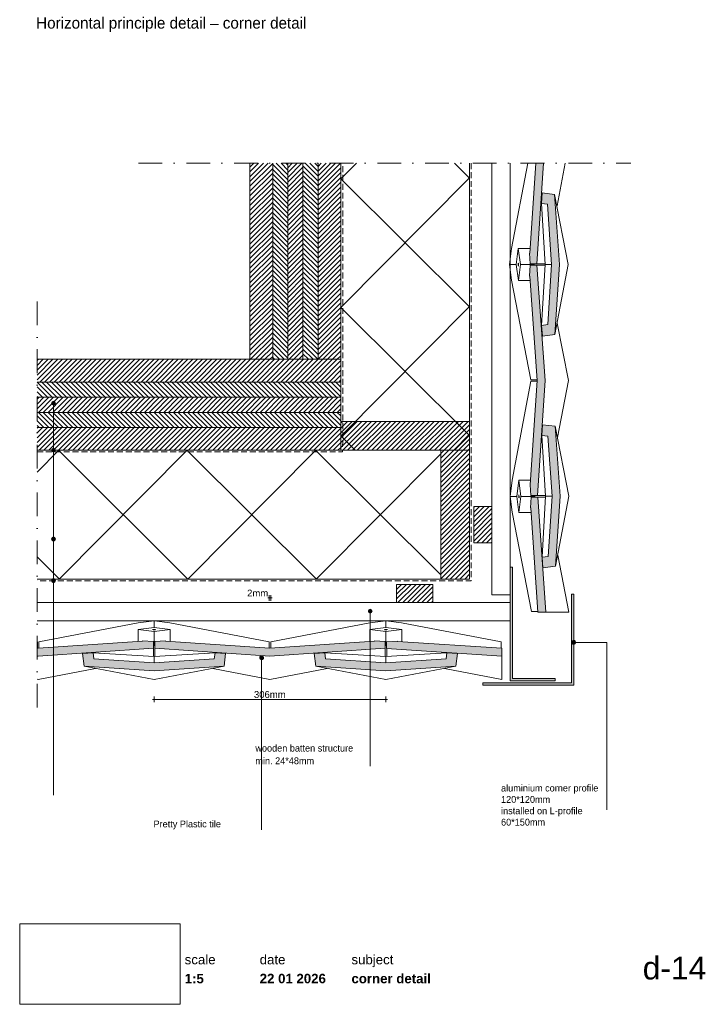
# Paper-space layout 'd-14 corner detail (2)' of a CAD drawing. Header units: millimetres. Extents: x 14 to 195, y 11 to 271.
import ezdxf
from ezdxf.xclip import XClip

# ---------------------------------------------------------------- set-up
doc = ezdxf.new("R2010")
doc.units = ezdxf.units.MM
doc.header["$MEASUREMENT"] = 0
doc.header["$XCLIPFRAME"] = 0
for name, pattern in [('B0302', [12.51, 6.26, -3.125, 0, -3.125]), ('B0701', [2.3412, 1.56, -0.7812]), ('Wipeout_Contour', [1000, 0, -1000])]:
    doc.linetypes.add(name, pattern=pattern)
for name, color, linetype in [('#01', 7, 'Continuous'), ('Dim - 1_50_100', 7, 'Continuous'), ('Info - 1_50_100', 7, 'Continuous'), ('Info - 1_5_10', 7, 'Continuous'), ('Info - Nederlands', 7, 'Continuous')]:
    doc.layers.add(name, color=color, linetype=linetype)
doc.styles.add('GENERATED_STYLE_1', font='HelveticaNeue.ttc')
doc.styles.add('GENERATED_STYLE_2', font='HelveticaNeue.ttc')
doc.styles.add('GENERATED_STYLE_3', font='Helvetica.ttc')
doc.styles.add('GENERATED_STYLE_4', font='txt')
picture_1 = doc.add_image_def('image1.png', size_in_pixel=(317, 159))
pattern_1 = [(45, (-1663.97675, 838.0838), (-0.6363961, 0.6363961), [])]
pattern_2 = [(315, (-1663.97675, 838.0838), (0.6363961, 0.6363961), [])]

# ---------------------------------------------------------------- blocks, each defined once
blk = doc.blocks.new('Drawing_1_1', base_point=(-200, 60))
at = {"color": 2, "linetype": 'Continuous', "lineweight": 0}
for s, insert, char_height, attachment_point, style in [('\\A1;{\\pql;\\fHelvetica Neue|b0|i0|c0|p0;\\W1.000000;date}', (77.08, 24.14), 2.5, 1, 'GENERATED_STYLE_1'), ('\\A1;{\\pql;\\fHelvetica Neue|b0|i0|c0|p0;\\W1.000000;subject}', (101.31, 24.14), 2.5, 1, 'GENERATED_STYLE_1'), ('\\A1;{\\pqr;\\fHelvetica Neue|b0|i0|c0|p0;\\W1.000000;d-14}', (195, 23.65), 6, 3, 'GENERATED_STYLE_1'), ('\\A1;{\\pql;\\fHelvetica Neue|b1|i0|c0|p0;\\W1.000000;1:5}', (57.28, 19.12), 2.5, 1, 'GENERATED_STYLE_2'), ('\\A1;{\\pql;\\fHelvetica Neue|b1|i0|c0|p0;\\W1.000000;22 01 2026}', (77.08, 19.14), 2.5, 1, 'GENERATED_STYLE_2'), ('\\A1;{\\pql;\\fHelvetica Neue|b1|i0|c0|p0;\\W1.000000;corner detail}', (101.31, 19.14), 2.5, 1, 'GENERATED_STYLE_2')]:
    blk.add_mtext(s, dxfattribs=dict(at, insert=insert, char_height=char_height, attachment_point=attachment_point, style=style))
at = {"color": 254, "linetype": 'Wipeout_Contour', "lineweight": 0, "ltscale": 174.062972}
blk.add_wipeout([(13.71, 11.09), (56.11, 11.09), (56.11, 32.35), (13.71, 32.35)], dxfattribs=at)
at = {"color": 2, "linetype": 'Continuous', "lineweight": 0, "insert": (57.28, 24.14), "char_height": 2.5, "attachment_point": 1, "style": 'GENERATED_STYLE_1'}
blk.add_mtext('\\A1;{\\pql;\\fHelvetica Neue|b0|i0|c0|p0;\\W1.000000;scale}', dxfattribs=at)
at = {"color": 9, "lineweight": 0}
image = blk.add_image(picture_1, insert=(13.71, 11.09), size_in_units=(42.4, 21.27), dxfattribs=at)
image.set_boundary_path([(-0.5, -0.5), (316.5, 158.5)])
blk = doc.blocks.new('Drawing_2_1', base_point=(-1663.98, 838.08))
at = {"layer": '#01', "linetype": 'Continuous', "lineweight": 0, "true_color": 0xe4e7e8}
for points in [[(148.39, 209.39), (148.34, 209.39), (148.53, 206.56), (150.28, 206.56), (152.06, 233.08), (149.97, 233.08)], [(151.63, 225.26), (151.45, 222.46), (153.05, 222.27), (154.16, 206.37), (153.13, 190.48), (151.52, 190.27), (151.72, 187.47), (155.04, 187.9), (156.25, 206.38), (154.96, 224.85)], [(150.38, 175.76), (148.53, 148.19), (148.48, 148.19), (148.67, 145.36), (150.42, 145.36), (152.46, 175.76), (150.28, 206.16), (148.53, 206.15), (148.35, 203.31), (148.4, 203.32)], [(151.77, 164.06), (151.59, 161.26), (153.2, 161.07), (154.31, 145.17), (153.27, 129.28), (151.67, 129.07), (151.86, 126.27), (155.19, 126.7), (156.39, 145.18), (155.1, 163.65)], [(150.52, 114.56), (152.6, 114.56), (150.53, 144.96), (148.78, 144.95), (148.59, 142.12), (148.64, 142.13)], [(18.6, 105.06), (18.31, 105.08), (18.31, 102.99), (18.6, 102.97), (49, 105.08), (49, 106.84), (46.16, 107.02), (46.17, 106.97)], [(79.8, 105.06), (52.24, 106.97), (52.24, 107.02), (49.41, 106.84), (49.4, 105.08), (79.8, 102.97), (110.2, 105.08), (110.2, 106.84), (107.36, 107.02), (107.37, 106.97)], [(141, 105.06), (113.43, 106.88), (113.44, 106.93), (110.6, 106.73), (110.6, 104.98), (141.01, 102.97)], [(30.3, 103.69), (30.72, 100.36), (49.2, 99.12), (67.67, 100.36), (68.09, 103.69), (65.29, 103.88), (65.09, 102.27), (49.2, 101.2), (33.3, 102.27), (33.1, 103.88)], [(91.5, 103.69), (91.92, 100.36), (110.4, 99.12), (128.87, 100.36), (129.29, 103.69), (126.49, 103.88), (126.29, 102.27), (110.4, 101.2), (94.5, 102.27), (94.3, 103.88)]]:
    blk.add_hatch(color=254, dxfattribs=at).paths.add_polyline_path(points)
at = {"layer": '#01', "linetype": 'Continuous', "lineweight": 0, "true_color": 0x000000}
for points in [[(22.14, 169.77), (22.18, 169.58), (22.29, 169.42), (22.45, 169.31), (22.64, 169.27), (22.84, 169.31), (23, 169.42), (23.11, 169.58), (23.14, 169.77), (23.11, 169.96), (23, 170.12), (22.84, 170.23), (22.64, 170.27), (22.45, 170.23), (22.29, 170.12), (22.18, 169.96)], [(22.14, 157.33), (22.18, 157.14), (22.29, 156.98), (22.45, 156.87), (22.64, 156.83), (22.84, 156.87), (23, 156.98), (23.11, 157.14), (23.14, 157.33), (23.11, 157.52), (23, 157.68), (22.84, 157.79), (22.64, 157.83), (22.45, 157.79), (22.29, 157.68), (22.18, 157.52)], [(22.14, 133.92), (22.18, 133.73), (22.29, 133.57), (22.45, 133.46), (22.64, 133.42), (22.84, 133.46), (23, 133.57), (23.11, 133.73), (23.14, 133.92), (23.11, 134.11), (23, 134.27), (22.84, 134.38), (22.64, 134.42), (22.45, 134.38), (22.29, 134.27), (22.18, 134.11)], [(22.14, 122.9), (22.18, 122.7), (22.29, 122.54), (22.45, 122.43), (22.64, 122.4), (22.84, 122.43), (23, 122.54), (23.11, 122.7), (23.14, 122.9), (23.11, 123.09), (23, 123.25), (22.84, 123.36), (22.64, 123.4), (22.45, 123.36), (22.29, 123.25), (22.18, 123.09)], [(105.77, 114.84), (105.81, 114.65), (105.92, 114.49), (106.08, 114.38), (106.27, 114.34), (106.46, 114.38), (106.63, 114.49), (106.73, 114.65), (106.77, 114.84), (106.73, 115.03), (106.63, 115.19), (106.46, 115.3), (106.27, 115.34), (106.08, 115.3), (105.92, 115.19), (105.81, 115.03)], [(159.49, 106.61), (159.53, 106.42), (159.64, 106.26), (159.8, 106.15), (159.99, 106.11), (160.18, 106.15), (160.35, 106.26), (160.45, 106.42), (160.49, 106.61), (160.45, 106.8), (160.35, 106.96), (160.18, 107.07), (159.99, 107.11), (159.8, 107.07), (159.64, 106.96), (159.53, 106.8)], [(77.1, 102.57), (77.14, 102.38), (77.25, 102.22), (77.41, 102.11), (77.6, 102.07), (77.79, 102.11), (77.95, 102.22), (78.06, 102.38), (78.1, 102.57), (78.06, 102.76), (77.95, 102.92), (77.79, 103.03), (77.6, 103.07), (77.41, 103.03), (77.25, 102.92), (77.14, 102.76)]]:
    blk.add_hatch(color=18, dxfattribs=at).paths.add_polyline_path(points)
at = {"layer": 'Info - 1_50_100', "linetype": 'Continuous', "lineweight": 0, "true_color": 0x000000}
h = blk.add_hatch(dxfattribs=at)
h.set_pattern_fill('310_Naaldhout__01__0001', color=18, style=0, pattern_type=2)
h.set_pattern_definition(pattern_1)
h.paths.add_polyline_path([(80.51, 233.08), (74.51, 233.08), (74.51, 181.33), (80.51, 181.33)])
h = blk.add_hatch(dxfattribs=at)
h.set_pattern_fill('310_Naaldhout__02__0001', color=18, style=0, pattern_type=2)
h.set_pattern_definition(pattern_2)
h.paths.add_polyline_path([(84.51, 233.08), (80.51, 233.08), (80.51, 181.33), (84.51, 181.33)])
h = blk.add_hatch(dxfattribs=at)
h.set_pattern_fill('310_Naaldhout__01__0001', color=18, style=0, pattern_type=2)
h.set_pattern_definition(pattern_1)
h.paths.add_polyline_path([(88.51, 233.08), (84.51, 233.08), (84.51, 181.33), (88.51, 181.33)])
h = blk.add_hatch(dxfattribs=at)
h.set_pattern_fill('310_Naaldhout__02__0001', color=18, style=0, pattern_type=2)
h.set_pattern_definition(pattern_2)
h.paths.add_polyline_path([(92.51, 233.08), (88.51, 233.08), (88.51, 181.33), (92.51, 181.33)])
h = blk.add_hatch(dxfattribs=at)
h.set_pattern_fill('310_Naaldhout__01__0001', color=18, style=0, pattern_type=2)
h.set_pattern_definition(pattern_1)
h.paths.add_polyline_path([(98.51, 233.08), (92.51, 233.08), (92.51, 181.33), (98.51, 181.33)])
h = blk.add_hatch(dxfattribs=at)
h.set_pattern_fill('415_Isolatie_ruit_0001', color=18, style=0, pattern_type=2)
h.set_pattern_definition([(45.152, (98.512, 262.897), (-16.9703, 16.8807), []), (135.152, (98.512, 262.897), (16.9703, 17.0605), [])])
h.paths.add_polyline_path([(132.51, 233.08), (98.51, 233.08), (98.51, 157.33), (132.51, 157.33)])
h = blk.add_hatch(dxfattribs=at)
h.set_pattern_fill('310_Naaldhout__01__0001', color=18, style=0, pattern_type=2)
h.set_pattern_definition(pattern_1)
h.paths.add_polyline_path([(98.51, 181.33), (18.31, 181.33), (18.31, 175.33), (98.51, 175.33)])
h = blk.add_hatch(dxfattribs=at)
h.set_pattern_fill('310_Naaldhout__02__0001', color=18, style=0, pattern_type=2)
h.set_pattern_definition(pattern_2)
h.paths.add_polyline_path([(98.51, 175.33), (18.31, 175.33), (18.31, 171.33), (98.51, 171.33)])
h = blk.add_hatch(dxfattribs=at)
h.set_pattern_fill('310_Naaldhout__01__0001', color=18, style=0, pattern_type=2)
h.set_pattern_definition(pattern_1)
h.paths.add_polyline_path([(98.51, 171.33), (18.31, 171.33), (18.31, 167.33), (98.51, 167.33)])
h = blk.add_hatch(dxfattribs=at)
h.set_pattern_fill('310_Naaldhout__02__0001', color=18, style=0, pattern_type=2)
h.set_pattern_definition(pattern_2)
h.paths.add_polyline_path([(98.51, 167.33), (18.31, 167.33), (18.31, 163.33), (98.51, 163.33)])
h = blk.add_hatch(dxfattribs=at)
h.set_pattern_fill('310_Naaldhout__01__0001', color=18, style=0, pattern_type=2)
h.set_pattern_definition(pattern_1)
h.paths.add_polyline_path([(98.51, 157.33), (132.51, 157.33), (132.51, 164.93), (98.51, 164.93)])
h = blk.add_hatch(dxfattribs=at)
h.set_pattern_fill('310_Naaldhout__01__0001', color=18, style=0, pattern_type=2)
h.set_pattern_definition(pattern_1)
h.paths.add_polyline_path([(98.51, 163.33), (18.31, 163.33), (18.31, 157.33), (98.51, 157.33)])
h = blk.add_hatch(dxfattribs=at)
h.set_pattern_fill('415_Isolatie_ruit_0001', color=18, style=0, pattern_type=2)
h.set_pattern_definition([(135.152, (24.146, 123.33), (16.8807, 16.9703), []), (225.152, (24.146, 123.33), (-17.0605, 16.9703), [])])
h.paths.add_polyline_path([(124.91, 157.33), (18.31, 157.33), (18.31, 123.33), (124.91, 123.33)])
h = blk.add_hatch(dxfattribs=at)
h.set_pattern_fill('310_Naaldhout__01__0001', color=18, style=0, pattern_type=2)
h.set_pattern_definition(pattern_1)
h.paths.add_polyline_path([(132.51, 123.33), (132.51, 157.33), (124.91, 157.33), (124.91, 123.33)])
for points in [[(155.11, 97.04), (143.8, 97.04), (143.8, 126.44), (143.2, 126.44), (143.2, 96.44), (155.11, 96.44)], [(159.39, 119.33), (159.39, 95.93), (135.99, 95.93), (135.99, 95.33), (159.99, 95.33), (159.99, 119.33)]]:
    blk.add_hatch(color=18, dxfattribs=at).paths.add_polyline_path(points)
at = {"layer": 'Info - 1_5_10', "linetype": 'Continuous', "lineweight": 0, "true_color": 0x99a3a6}
h = blk.add_hatch(dxfattribs=at)
h.set_pattern_fill('310_Naaldhout__01__0001', color=253, style=0, pattern_type=2)
h.set_pattern_definition(pattern_1)
h.paths.add_polyline_path([(138.4, 142.5), (133.6, 142.5), (133.6, 132.9), (138.4, 132.9)])
h = blk.add_hatch(dxfattribs=at)
h.set_pattern_fill('310_Naaldhout__01__0001', color=253, style=0, pattern_type=2)
h.set_pattern_definition(pattern_1)
h.paths.add_polyline_path([(113.23, 117.13), (122.83, 117.13), (122.83, 121.93), (113.23, 121.93)])
at = {"layer": '#01', "color": 9, "linetype": 'Continuous', "lineweight": 0}
for p, q in [((143.58, 210.59), (147.85, 233.08)), ((157.72, 233.08), (155.59, 221.85)), ((154.96, 224.85), (158.57, 206.38)), ((152.45, 206.37), (151.45, 222.46)), ((143.05, 206.35), (143.58, 210.59)), ((145.36, 210.59), (144.84, 206.35)), ((148.47, 210.6), (145.36, 210.59)), ((145.91, 206.35), (145.36, 210.59)), ((143.58, 202.2), (143.05, 206.35)), ((144.84, 206.35), (143.05, 206.35)), ((144.84, 206.35), (145.38, 202.11)), ((145.34, 206.63), (145.32, 206.35)), ((145.32, 206.35), (145.34, 206.07)), ((145.37, 206.75), (145.34, 206.63)), ((145.34, 206.07), (145.38, 205.95)), ((145.41, 206.63), (145.37, 206.75)), ((145.38, 202.11), (145.91, 206.35)), ((145.38, 205.95), (145.41, 206.07)), ((145.43, 206.35), (145.41, 206.63)), ((145.41, 206.07), (145.43, 206.35)), ((149.59, 206.36), (145.91, 206.35)), ((149.59, 206.36), (149.55, 206.16)), ((149.56, 206.56), (149.59, 206.36)), ((150.28, 206.56), (152.43, 206.56)), ((150.28, 206.16), (152.43, 206.16)), ((151.52, 190.27), (152.45, 206.37)), ((152.45, 206.37), (154.16, 206.37)), ((158.57, 206.38), (155.04, 187.9)), ((148.69, 175.96), (143.58, 202.2)), ((145.38, 202.11), (148.49, 202.12)), ((155.67, 190.88), (158.61, 175.78)), ((143.72, 149.39), (148.69, 175.56)), ((150.36, 175.96), (148.69, 175.96)), ((148.69, 175.56), (150.39, 175.56)), ((158.61, 175.78), (155.73, 160.66)), ((22.64, 169.27), (22.64, 78.73)), ((152.59, 145.17), (151.59, 161.26)), ((155.1, 163.65), (158.71, 145.18)), ((22.64, 156.83), (22.64, 66.29)), ((143.2, 145.15), (143.72, 149.39)), ((145.51, 149.39), (144.98, 145.15)), ((148.66, 149.4), (145.51, 149.39)), ((146.05, 145.15), (145.51, 149.39)), ((145.52, 145.55), (145.48, 145.43)), ((145.55, 145.43), (145.52, 145.55)), ((143.72, 141), (143.2, 145.15)), ((144.98, 145.15), (143.2, 145.15)), ((144.98, 145.15), (145.53, 140.91)), ((145.48, 145.43), (145.47, 145.15)), ((145.47, 145.15), (145.48, 144.87)), ((145.48, 144.87), (145.52, 144.75)), ((145.52, 144.75), (145.56, 144.87)), ((145.53, 140.91), (146.05, 145.15)), ((145.57, 145.15), (145.55, 145.43)), ((145.56, 144.87), (145.57, 145.15)), ((149.74, 145.16), (146.05, 145.15)), ((149.7, 145.36), (149.74, 145.16)), ((149.74, 145.16), (149.7, 144.96)), ((150.42, 145.36), (152.58, 145.36)), ((150.52, 144.94), (152.55, 144.95)), ((151.67, 129.07), (152.59, 145.17)), ((152.59, 145.17), (154.31, 145.17)), ((158.71, 145.18), (155.19, 126.7)), ((148.84, 114.76), (143.72, 141)), ((145.53, 140.91), (148.72, 140.92)), ((22.64, 133.42), (22.64, 83.11)), ((155.82, 129.68), (158.75, 114.58)), ((22.64, 122.4), (22.64, 66.29)), ((150.51, 114.76), (148.84, 114.76)), ((44.96, 111.78), (18.8, 106.74)), ((49.2, 112.31), (44.96, 111.78)), ((53.34, 111.79), (49.2, 112.31)), ((49.2, 110.52), (49.2, 112.31)), ((79.6, 106.74), (53.34, 111.79)), ((106.16, 111.78), (80, 106.74)), ((110.4, 112.31), (106.16, 111.78)), ((106.27, 114.34), (106.27, 73.9)), ((114.54, 111.79), (110.4, 112.31)), ((110.4, 110.52), (110.4, 112.31)), ((140.8, 106.74), (114.54, 111.79)), ((44.96, 109.99), (49.2, 110.52)), ((44.96, 106.89), (44.96, 109.99)), ((49.2, 109.46), (44.96, 109.99)), ((48.8, 109.99), (48.92, 110.03)), ((48.92, 109.95), (48.8, 109.99)), ((48.92, 110.03), (49.2, 110.04)), ((49.2, 109.94), (48.92, 109.95)), ((49.2, 110.52), (53.44, 109.99)), ((49.2, 110.04), (49.48, 110.03)), ((53.44, 109.99), (49.2, 109.46)), ((49.48, 109.95), (49.2, 109.94)), ((49.2, 105.77), (49.2, 109.46)), ((49.48, 110.03), (49.6, 109.99)), ((49.6, 109.99), (49.48, 109.95)), ((53.44, 109.99), (53.43, 106.89)), ((106.16, 109.99), (110.4, 110.52)), ((106.16, 106.83), (106.16, 109.99)), ((110.4, 109.46), (106.16, 109.99)), ((110, 109.99), (110.12, 110.03)), ((110.12, 109.95), (110, 109.99)), ((110.12, 110.03), (110.4, 110.04)), ((110.4, 109.94), (110.12, 109.95)), ((110.4, 110.52), (114.64, 109.99)), ((110.4, 110.04), (110.68, 110.03)), ((114.64, 109.99), (110.4, 109.46)), ((110.68, 109.95), (110.4, 109.94)), ((110.4, 105.77), (110.4, 109.46)), ((110.68, 110.03), (110.8, 109.99)), ((110.8, 109.99), (110.68, 109.95)), ((114.64, 109.99), (114.63, 106.8)), ((18.4, 106.74), (18.31, 106.76)), ((18.4, 105.07), (18.4, 106.74)), ((18.8, 106.74), (18.8, 105.05)), ((79.6, 105.07), (79.6, 106.74)), ((80, 106.74), (80, 105.05)), ((140.8, 105.07), (140.8, 106.74)), ((49, 105.81), (49.2, 105.77)), ((49, 105.08), (49, 102.93)), ((49.2, 105.77), (49.4, 105.81)), ((49.4, 105.08), (49.4, 102.93)), ((110.2, 105.81), (110.4, 105.77)), ((110.2, 105.08), (110.2, 102.93)), ((110.4, 105.77), (110.6, 105.81)), ((110.62, 104.99), (110.62, 102.96)), ((49.2, 102.92), (33.1, 103.88)), ((65.29, 103.88), (49.2, 102.92)), ((49.2, 102.92), (49.2, 101.2)), ((77.6, 102.07), (77.6, 57.14)), ((110.4, 102.92), (94.3, 103.88)), ((126.49, 103.88), (110.4, 102.92)), ((110.4, 102.92), (110.4, 101.2)), ((18.6, 96.83), (33.72, 99.74)), ((30.72, 100.36), (49.2, 96.8)), ((49.2, 96.8), (67.67, 100.36)), ((64.69, 99.73), (79.8, 96.83)), ((79.8, 96.83), (94.92, 99.74)), ((91.92, 100.36), (110.4, 96.8)), ((110.4, 96.8), (128.87, 100.36)), ((125.89, 99.73), (141, 96.83)), ((18.31, 96.88), (18.6, 96.83))]:
    blk.add_line(p, q, dxfattribs=at)
at = {"layer": '#01', "color": 2, "linetype": 'Continuous', "lineweight": 0}
for p, q in [((149.97, 233.08), (148.39, 209.39)), ((150.28, 206.56), (152.06, 233.08)), ((151.63, 225.26), (151.45, 222.46)), ((154.96, 224.85), (151.63, 225.26)), ((156.25, 206.38), (154.96, 224.85)), ((151.45, 222.46), (153.05, 222.27)), ((153.05, 222.27), (154.16, 206.37)), ((148.39, 209.39), (148.34, 209.39)), ((148.34, 209.39), (148.53, 206.56)), ((148.53, 206.15), (148.35, 203.31)), ((148.53, 206.56), (150.28, 206.56)), ((150.28, 206.16), (148.53, 206.15)), ((152.46, 175.76), (150.28, 206.16)), ((154.16, 206.37), (153.13, 190.48)), ((155.04, 187.9), (156.25, 206.38)), ((148.35, 203.31), (148.4, 203.32)), ((148.4, 203.32), (150.38, 175.76)), ((153.13, 190.48), (151.52, 190.27)), ((151.52, 190.27), (151.72, 187.47)), ((151.72, 187.47), (155.04, 187.9)), ((150.38, 175.76), (148.53, 148.19)), ((150.42, 145.36), (152.46, 175.76)), ((151.77, 164.06), (151.59, 161.26)), ((155.1, 163.65), (151.77, 164.06)), ((151.59, 161.26), (153.2, 161.07)), ((156.39, 145.18), (155.1, 163.65)), ((153.2, 161.07), (154.31, 145.17)), ((148.53, 148.19), (148.48, 148.19)), ((148.48, 148.19), (148.67, 145.36)), ((148.78, 144.95), (148.59, 142.12)), ((148.67, 145.36), (150.42, 145.36)), ((150.53, 144.96), (148.78, 144.95)), ((152.6, 114.56), (150.53, 144.96)), ((154.31, 145.17), (153.27, 129.28)), ((155.19, 126.7), (156.39, 145.18)), ((148.59, 142.12), (148.64, 142.13)), ((148.64, 142.13), (150.52, 114.56)), ((153.27, 129.28), (151.67, 129.07)), ((151.67, 129.07), (151.86, 126.27)), ((151.86, 126.27), (155.19, 126.7)), ((150.52, 114.56), (158.75, 114.58)), ((18.6, 105.06), (46.17, 106.97)), ((46.17, 106.97), (46.16, 107.02)), ((46.16, 107.02), (49, 106.84)), ((49, 106.84), (49, 105.08)), ((49.4, 105.08), (49.41, 106.84)), ((49.41, 106.84), (52.24, 107.02)), ((52.24, 107.02), (52.24, 106.97)), ((52.24, 106.97), (79.8, 105.06)), ((79.8, 105.06), (107.37, 106.97)), ((107.37, 106.97), (107.36, 107.02)), ((107.36, 107.02), (110.2, 106.84)), ((110.2, 106.84), (110.2, 105.08)), ((110.6, 106.73), (113.44, 106.93)), ((110.6, 104.98), (110.6, 106.73)), ((113.44, 106.93), (113.43, 106.88)), ((113.43, 106.88), (141, 105.06)), ((18.31, 105.08), (18.6, 105.06)), ((49, 105.08), (18.6, 102.97)), ((79.8, 102.97), (49.4, 105.08)), ((110.2, 105.08), (79.8, 102.97)), ((141.01, 102.97), (110.6, 104.98)), ((141, 105.06), (141, 96.83)), ((18.6, 102.97), (18.31, 102.99)), ((30.3, 103.69), (33.1, 103.88)), ((30.72, 100.36), (30.3, 103.69)), ((33.1, 103.88), (33.3, 102.27)), ((33.3, 102.27), (49.2, 101.2)), ((49.2, 101.2), (65.09, 102.27)), ((65.09, 102.27), (65.29, 103.88)), ((65.29, 103.88), (68.09, 103.69)), ((68.09, 103.69), (67.67, 100.36)), ((91.5, 103.69), (94.3, 103.88)), ((91.92, 100.36), (91.5, 103.69)), ((94.3, 103.88), (94.5, 102.27)), ((94.5, 102.27), (110.4, 101.2)), ((110.4, 101.2), (126.29, 102.27)), ((126.29, 102.27), (126.49, 103.88)), ((126.49, 103.88), (129.29, 103.69)), ((129.29, 103.69), (128.87, 100.36)), ((49.2, 99.12), (30.72, 100.36)), ((67.67, 100.36), (49.2, 99.12)), ((110.4, 99.12), (91.92, 100.36)), ((128.87, 100.36), (110.4, 99.12))]:
    blk.add_line(p, q, dxfattribs=at)
at = {"layer": '#01', "color": 2, "linetype": 'B0701', "lineweight": 0, "flags": 128}
for points in [[(132.91, 233.08), (132.91, 122.9), (18.31, 122.9)], [(18.31, 156.93), (98.99, 156.93), (99, 233.08)]]:
    blk.add_lwpolyline(points, dxfattribs=at)
at = {"layer": '#01', "color": 9, "linetype": 'Continuous', "lineweight": 0, "flags": 128}
blk.add_lwpolyline([(160.49, 106.61), (168.72, 106.61), (168.72, 62.46)], dxfattribs=at)
at = {"layer": '#01', "color": 1, "linetype": 'Continuous', "lineweight": 0}
for centre in [(22.64, 169.77), (22.64, 157.33), (22.64, 133.92), (22.64, 122.9), (106.27, 114.84), (159.99, 106.61), (77.6, 102.57)]:
    blk.add_circle(centre, 0.5, dxfattribs=at)
at = {"layer": 'Dim - 1_50_100', "color": 1, "linetype": 'Continuous', "lineweight": 0}
for p, q in [((79.2, 118.37), (79.6, 118.37)), ((79.6, 117.62), (79.6, 119.12)), ((79.6, 118.37), (80, 118.37)), ((80, 117.62), (80, 119.12)), ((80, 118.37), (80.4, 118.37)), ((48.8, 91.57), (49.2, 91.57)), ((49.2, 90.82), (49.2, 92.32)), ((49.2, 91.57), (110.4, 91.57)), ((110.4, 90.82), (110.4, 92.32)), ((110.4, 91.57), (110.8, 91.57))]:
    blk.add_line(p, q, dxfattribs=at)
at = {"layer": 'Info - 1_50_100', "color": 9, "linetype": 'Continuous', "lineweight": 0, "flags": 128}
for points in [[(80.51, 233.08), (80.51, 181.33), (74.51, 181.33), (74.51, 233.08)], [(84.51, 233.08), (84.51, 181.33), (80.51, 181.33), (80.51, 233.08)], [(88.51, 233.08), (88.51, 181.33), (84.51, 181.33), (84.51, 233.08)], [(92.51, 233.08), (92.51, 181.33), (88.51, 181.33), (88.51, 233.08)], [(98.51, 233.08), (98.51, 181.33), (92.51, 181.33), (92.51, 233.08)], [(138.4, 233.08), (138.4, 119.13), (143.2, 119.13), (143.2, 233.08)], [(18.31, 181.33), (98.51, 181.33), (98.51, 175.33), (18.31, 175.33)], [(18.31, 175.33), (98.51, 175.33), (98.51, 171.33), (18.31, 171.33)], [(18.31, 171.33), (98.51, 171.33), (98.51, 167.33), (18.31, 167.33)], [(18.31, 167.33), (98.51, 167.33), (98.51, 163.33), (18.31, 163.33)], [(18.31, 163.33), (98.51, 163.33), (98.51, 157.33), (18.31, 157.33)], [(18.31, 117.13), (143.2, 117.13), (143.2, 112.33), (18.31, 112.33)]]:
    blk.add_lwpolyline(points, dxfattribs=at)
at = {"layer": 'Info - 1_50_100', "color": 4, "linetype": 'Continuous', "lineweight": 0, "flags": 128}
for points in [[(74.51, 233.08), (74.51, 181.33), (98.51, 181.33), (98.51, 233.08)], [(18.31, 181.33), (98.51, 181.33), (98.51, 157.33), (18.31, 157.33)]]:
    blk.add_lwpolyline(points, dxfattribs=at)
at = {"layer": 'Info - 1_50_100', "color": 1, "linetype": 'Continuous', "lineweight": 0, "flags": 128}
for points in [[(132.51, 233.08), (132.51, 157.33), (98.51, 157.33), (98.51, 233.08)], [(18.31, 157.33), (124.91, 157.33), (124.91, 123.33), (18.31, 123.33)]]:
    blk.add_lwpolyline(points, dxfattribs=at)
at = {"layer": 'Info - 1_50_100', "color": 2, "linetype": 'Continuous', "lineweight": 0, "flags": 128}
for points in [[(98.51, 157.33), (98.51, 164.93), (132.51, 164.93), (132.51, 157.33)], [(132.51, 123.33), (124.91, 123.33), (124.91, 157.33), (132.51, 157.33)]]:
    blk.add_lwpolyline(points, close=True, dxfattribs=at)
at = {"layer": 'Info - 1_50_100', "color": 9, "linetype": 'Continuous', "lineweight": 0, "flags": 128}
for points in [[(155.11, 97.04), (143.8, 97.04), (143.8, 126.44), (143.2, 126.44), (143.2, 96.44), (155.11, 96.44)], [(159.39, 119.33), (159.39, 95.93), (135.99, 95.93), (135.99, 95.33), (159.99, 95.33), (159.99, 119.33)]]:
    blk.add_lwpolyline(points, close=True, dxfattribs=at)
at = {"layer": 'Info - 1_5_10', "color": 4, "linetype": 'Continuous', "lineweight": 0, "flags": 128}
for points in [[(138.4, 142.5), (133.6, 142.5), (133.6, 132.9), (138.4, 132.9)], [(113.23, 117.13), (113.23, 121.93), (122.83, 121.93), (122.83, 117.13)]]:
    blk.add_lwpolyline(points, close=True, dxfattribs=at)
at = {"layer": 'Dim - 1_50_100', "color": 2, "linetype": 'Continuous', "lineweight": 0, "char_height": 1.8, "attachment_point": 7, "style": 'GENERATED_STYLE_3'}
for s, insert, width in [('\\A1;{\\pql;\\fHelvetica|b0|i0|c0|p0;\\W1.000000;2mm}', (73.75, 118.73), 5.6469), ('\\A1;{\\pql;\\fHelvetica|b0|i0|c0|p0;\\W1.000000;306mm}', (75.56, 91.93), 8.4735)]:
    blk.add_mtext(s, dxfattribs=dict(at, insert=insert, width=width))
at = {"layer": 'Info - Nederlands', "color": 2, "linetype": 'Continuous', "lineweight": 0, "char_height": 1.8, "attachment_point": 4, "style": 'GENERATED_STYLE_4'}
for s, insert, line_spacing_factor in [('\\A1;{\\pql;\\fWork Sans|b0|i0|c0|p0;\\W1.000000;wall\\P\\pql;\\fWork Sans|b0|i0|c0|p0;\\W1.000000;vapour barrier\\P\\pql;\\fWork Sans|b0|i0|c0|p0;\\C9;\\H1.000060x;\\W1.000000;insulation\\P\\pql;\\fWork Sans|b0|i0|c0|p0;\\C2;\\H0.999940x;\\W1.000000;waterproof membrane}', (-6.33, 72.68), 1.064799), ('\\A1;{\\pql;\\fWork Sans|b0|i0|c0|p0;\\W1.000000;wooden batten structure\\P\\pql;\\fWork Sans|b0|i0|c0|p0;\\W1.000000;min. 24*48mm}', (75.94, 77.02), 1.110307)]:
    blk.add_mtext(s, dxfattribs=dict(at, insert=insert, line_spacing_factor=line_spacing_factor))
at = {"layer": 'Info - Nederlands', "color": 2, "linetype": 'Continuous', "lineweight": 0, "insert": (140.81, 63.65), "char_height": 1.8, "width": 30.8877, "attachment_point": 4, "style": 'GENERATED_STYLE_4'}
blk.add_mtext('\\A1;{\\pql;\\fWork Sans|b0|i0|c0|p0;\\W1.000000;aluminium corner profile\\P\\pql;\\fWork Sans|b0|i0|c0|p0;\\W1.000000;120*120mm\\P\\pql;\\fWork Sans|b0|i0|c0|p0;\\W1.000000;installed on L-profile\\P\\pql;\\fWork Sans|b0|i0|c0|p0;\\W1.000000;60*150mm\\P\\pql;\\fWork Sans|b0|i0|c0|p0;\\W1.000000;}', dxfattribs=at)
at = {"layer": 'Info - Nederlands', "color": 2, "linetype": 'Continuous', "lineweight": 0, "insert": (49.05, 58.42), "char_height": 1.8, "attachment_point": 4, "style": 'GENERATED_STYLE_4'}
blk.add_mtext('\\A1;{\\pql;\\fWork Sans|b0|i0|c0|p0;\\W1.000000;Pretty Plastic tile}', dxfattribs=at)

psp = doc.layouts.new('d-14 corner detail (2)')

# ---------------------------------------------------------------- linework, layer by layer
at = {"layer": '#01', "color": 3, "linetype": 'B0302', "lineweight": 0}
for p, q in [((45.11, 233.08), (175.11, 233.08)), ((18.31, 89.45), (18.31, 199.45))]:
    psp.add_line(p, q, dxfattribs=at)

# ---------------------------------------------------------------- block references
at = {"color": 4, "linetype": 'Continuous', "lineweight": 0}
ref = psp.add_blockref('Drawing_2_1', (-1663.98, 838.08), dxfattribs=at)
XClip(ref).set_block_clipping_path([(18.3118260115, 42.9680184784), (200, 233.0848092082)])
ref = psp.add_blockref('Drawing_1_1', (-200, 60), dxfattribs=at)
XClip(ref).set_block_clipping_path([(-287.3178906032, -75.7273941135), (502.7286062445, 56.3449743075)])

# ---------------------------------------------------------------- texts
at = {"layer": 'Info - 1_5_10', "color": 2, "linetype": 'Continuous', "lineweight": 0, "insert": (18.06, 267.72), "char_height": 3, "attachment_point": 7, "style": 'GENERATED_STYLE_4'}
psp.add_mtext('\\A1;{\\pql;\\fWork Sans|b0|i0|c0|p0;\\W1.000000;Horizontal principle detail – corner detail}', dxfattribs=at)

doc.saveas('drawing.dxf')
